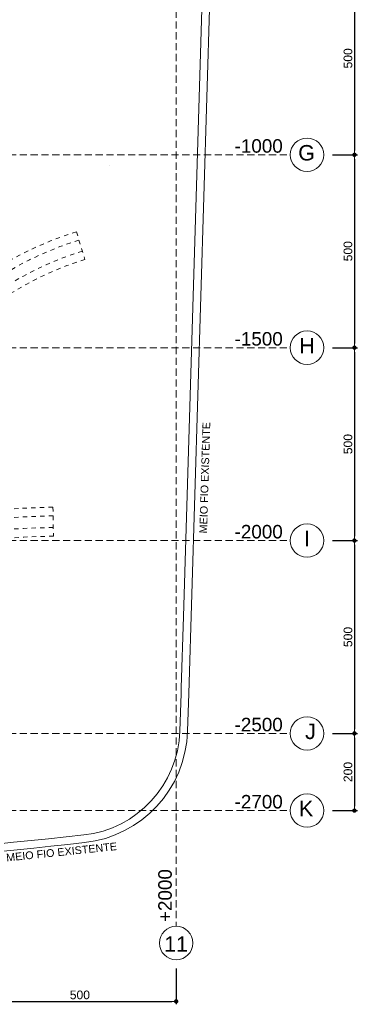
# Model space of a CAD drawing. Header units: millimetres. Extents: x 83 to 471, y -739 to 93.
# Tile 91 of 179: x 160 to 171, y -424 to -390. Entities that reach past the tile are written whole.
import ezdxf

# ---------------------------------------------------------------- set-up
doc = ezdxf.new("R2010")
doc.units = ezdxf.units.MM
for name, pattern in [('CYPE_RAYA', [0.225, 0.1125, -0.1125]), ('CYPE_RAYAPUNTOPUNTO', [0.45, 0.225, -0.075, 0, -0.075, 0, -0.075]), ('TRAZO_HUECO', [0.75, 0.5, -0.25])]:
    doc.linetypes.add(name, pattern=pattern)
for name, color, linetype, lineweight in [('__MAGNUS.Cota', 30, 'Continuous', 9), ('A-FLOR', 7, 'Continuous', 9), ('BL_CONTORNO', 7, 'Continuous', 30), ('COTA_FORMAS', 7, 'CYPE_RAYAPUNTOPUNTO', 0), ('COTAS', 250, 'Continuous', 5), ('COTAS_REF_LINHAS', 7, 'Continuous', 20), ('SAP_DIMENSION_Y_ARM', 7, 'Continuous', 0)]:
    doc.layers.add(name, color=color, linetype=linetype, lineweight=lineweight)
doc.styles.add('Arial', font='arial.ttf')
doc.dimstyles.new('Copy of UM_75.000000', dxfattribs={"dimtxt": 0.3, "dimasz": 0.15, "dimexe": 0.1, "dimexo": 0.3, "dimgap": 0.07, "dimtad": 1, "dimdec": 0, "dimlfac": 75, "dimzin": 0, "dimdsep": 46, "dimtxsty": 'Arial', "dimblk": 'DOT', "dimcen": 0.09, "dimdle": 0.1, "dimclrd": 30, "dimclre": 30, "dimclrt": 7, "dimadec": 1, "dimazin": 2, "dimtfac": 1, "dimtdec": 0, "dimtofl": 0, "dimtmove": 0, "dimatfit": 3, "dimldrblk": 'DOT', "dimfxl": 1, "dimtolj": 1, "dimarcsym": 0})

# ---------------------------------------------------------------- blocks, each defined once
blk = doc.blocks.new('_DOT')
at = {"layer": '__MAGNUS.Cota', "linetype": 'ByBlock'}
blk.add_line((-0.5, 0), (-1, 0), dxfattribs=at)
at = {"layer": '__MAGNUS.Cota', "linetype": 'ByBlock', "const_width": 0.5}
blk.add_lwpolyline([(-0.25, 0, 1), (0.25, 0, 1)], format="xyb", close=True, dxfattribs=at)
blk = doc.blocks.new('*D774')
at = {"layer": 'COTAS', "color": 30, "lineweight": -2}
for p, q in [((170.448, -387.934), (171.312, -387.934)), ((171.212, -388.084), (171.212, -394.451)), ((170.448, -394.601), (171.312, -394.601))]:
    blk.add_line(p, q, dxfattribs=at)
at = {"layer": 'Defpoints', "color": 0}
for p in [(170.148, -387.934), (170.148, -394.601), (171.212, -394.601)]:
    blk.add_point(p, dxfattribs=at)
at = {"layer": 'COTAS', "color": 30, "linetype": 'ByBlock', "lineweight": -2, "xscale": 0.15, "yscale": 0.15, "zscale": 0.15}
for p, rotation in [((171.212, -387.934), 90), ((171.212, -394.601), 270)]:
    blk.add_blockref('_DOT', p, dxfattribs=dict(at, rotation=rotation))
at = {"layer": 'COTAS', "color": 7, "insert": (170.988, -391.267), "char_height": 0.3, "attachment_point": 5, "rotation": 90, "style": 'Arial'}
blk.add_mtext('\\A1;500', dxfattribs=at)
blk = doc.blocks.new('*D775')
at = {"layer": 'COTAS', "color": 30, "lineweight": -2}
for p, q in [((170.448, -394.601), (171.312, -394.601)), ((171.212, -394.751), (171.212, -401.118)), ((170.448, -401.268), (171.312, -401.268))]:
    blk.add_line(p, q, dxfattribs=at)
at = {"layer": 'Defpoints', "color": 0}
for p in [(170.148, -394.601), (170.148, -401.268), (171.212, -401.268)]:
    blk.add_point(p, dxfattribs=at)
at = {"layer": 'COTAS', "color": 30, "linetype": 'ByBlock', "lineweight": -2, "xscale": 0.15, "yscale": 0.15, "zscale": 0.15}
for p, rotation in [((171.212, -394.601), 90), ((171.212, -401.268), 270)]:
    blk.add_blockref('_DOT', p, dxfattribs=dict(at, rotation=rotation))
at = {"layer": 'COTAS', "color": 7, "insert": (170.988, -397.934), "char_height": 0.3, "attachment_point": 5, "rotation": 90, "style": 'Arial'}
blk.add_mtext('\\A1;500', dxfattribs=at)
blk = doc.blocks.new('*D776')
at = {"layer": 'COTAS', "color": 30, "lineweight": -2}
for p, q in [((170.448, -401.268), (171.312, -401.268)), ((171.212, -401.418), (171.212, -407.785)), ((170.448, -407.935), (171.312, -407.935))]:
    blk.add_line(p, q, dxfattribs=at)
at = {"layer": 'Defpoints', "color": 0}
for p in [(170.148, -401.268), (170.148, -407.935), (171.212, -407.935)]:
    blk.add_point(p, dxfattribs=at)
at = {"layer": 'COTAS', "color": 30, "linetype": 'ByBlock', "lineweight": -2, "xscale": 0.15, "yscale": 0.15, "zscale": 0.15}
for p, rotation in [((171.212, -401.268), 90), ((171.212, -407.935), 270)]:
    blk.add_blockref('_DOT', p, dxfattribs=dict(at, rotation=rotation))
at = {"layer": 'COTAS', "color": 7, "insert": (170.988, -404.601), "char_height": 0.3, "attachment_point": 5, "rotation": 90, "style": 'Arial'}
blk.add_mtext('\\A1;500', dxfattribs=at)
blk = doc.blocks.new('*D777')
at = {"layer": 'COTAS', "color": 30, "lineweight": -2}
for p, q in [((170.448, -407.935), (171.312, -407.935)), ((171.212, -408.085), (171.212, -414.452)), ((170.448, -414.602), (171.312, -414.602))]:
    blk.add_line(p, q, dxfattribs=at)
at = {"layer": 'Defpoints', "color": 0}
for p in [(170.148, -407.935), (170.148, -414.602), (171.212, -414.602)]:
    blk.add_point(p, dxfattribs=at)
at = {"layer": 'COTAS', "color": 30, "linetype": 'ByBlock', "lineweight": -2, "xscale": 0.15, "yscale": 0.15, "zscale": 0.15}
for p, rotation in [((171.212, -407.935), 90), ((171.212, -414.602), 270)]:
    blk.add_blockref('_DOT', p, dxfattribs=dict(at, rotation=rotation))
at = {"layer": 'COTAS', "color": 7, "insert": (170.988, -411.268), "char_height": 0.3, "attachment_point": 5, "rotation": 90, "style": 'Arial'}
blk.add_mtext('\\A1;500', dxfattribs=at)
blk = doc.blocks.new('*D778')
at = {"layer": 'COTAS', "color": 30, "lineweight": -2}
for p, q in [((170.448, -414.602), (171.312, -414.602)), ((171.212, -414.752), (171.212, -417.119)), ((170.448, -417.269), (171.312, -417.269))]:
    blk.add_line(p, q, dxfattribs=at)
at = {"layer": 'Defpoints', "color": 0}
for p in [(170.148, -414.602), (170.148, -417.269), (171.212, -417.269)]:
    blk.add_point(p, dxfattribs=at)
at = {"layer": 'COTAS', "color": 30, "linetype": 'ByBlock', "lineweight": -2, "xscale": 0.15, "yscale": 0.15, "zscale": 0.15}
for p, rotation in [((171.212, -414.602), 90), ((171.212, -417.269), 270)]:
    blk.add_blockref('_DOT', p, dxfattribs=dict(at, rotation=rotation))
at = {"layer": 'COTAS', "color": 7, "insert": (170.988, -415.935), "char_height": 0.3, "attachment_point": 5, "rotation": 90, "style": 'Arial'}
blk.add_mtext('\\A1;200', dxfattribs=at)
blk = doc.blocks.new('*D788')
at = {"layer": 'COTAS', "color": 30, "lineweight": -2}
for p, q in [((158.374, -422.724), (158.374, -423.965)), ((165.041, -422.724), (165.041, -423.965)), ((158.524, -423.865), (164.891, -423.865))]:
    blk.add_line(p, q, dxfattribs=at)
at = {"layer": 'Defpoints', "color": 0}
for p in [(158.374, -422.424), (165.041, -422.424), (165.041, -423.865)]:
    blk.add_point(p, dxfattribs=at)
at = {"layer": 'COTAS', "color": 30, "linetype": 'ByBlock', "lineweight": -2, "xscale": 0.15, "yscale": 0.15, "zscale": 0.15, "rotation": 180}
blk.add_blockref('_DOT', (158.374, -423.865), dxfattribs=at)
at = {"layer": 'COTAS', "color": 30, "linetype": 'ByBlock', "lineweight": -2, "xscale": 0.15, "yscale": 0.15, "zscale": 0.15}
blk.add_blockref('_DOT', (165.041, -423.865), dxfattribs=at)
at = {"layer": 'COTAS', "color": 7, "insert": (161.708, -423.642), "char_height": 0.3, "attachment_point": 5, "style": 'Arial'}
blk.add_mtext('\\A1;500', dxfattribs=at)
blk = doc.blocks.new('*D1165')
at = {"color": 30, "lineweight": -2}
blk.add_arc((138.373, -381.267), 1.521, 5.6518, 84.3482, dxfattribs=at)
at = {"layer": 'Defpoints', "color": 0}
for p in [(138.373, -372.365), (139.691, -380.506), (96.625, -381.267), (168.992, -381.267), (138.373, -421.269)]:
    blk.add_point(p, dxfattribs=at)
at = {"color": 30, "linetype": 'ByBlock', "lineweight": -2, "xscale": 0.15, "yscale": 0.15, "zscale": 0.15}
for p, rotation in [((138.373, -379.746), 177.1741047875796), ((139.894, -381.267), 272.8258952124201)]:
    blk.add_blockref('_DOT', p, dxfattribs=dict(at, rotation=rotation))
at = {"color": 7, "insert": (139.608, -380.032), "char_height": 0.3, "attachment_point": 5, "rotation": 315, "style": 'Arial'}
blk.add_mtext('\\A1;90%%d', dxfattribs=at)
blk = doc.blocks.new('G$C05BD9800')
at = {"layer": 'BL_CONTORNO', "linetype": 'CYPE_RAYA', "lineweight": 9}
for p, q in [((17.411, -11.997), (17.632, -12.714)), ((16.803, -19.136), (16.815, -19.885))]:
    blk.add_line(p, q, dxfattribs=at)
for points in [[(-27.692, 3.393, -0.020981), (-22.416, -9.932, 0.252293), (-9.932, -22.716, 0.160379), (-0.075, -22.654, 0.086889), (9.856, -16.867, -0.029793), (14.875, -13.252, -0.080021), (17.411, -11.997)], [(-28.377, 3.088, -0.020951), (-23.131, -10.159, 0.251961), (-10.159, -23.431, 0.160503), (0.175, -23.362, 0.086924), (10.335, -17.445, -0.029864), (15.294, -13.874, -0.080642), (17.632, -12.714)], [(-28.172, 3.179, -0.02096), (-22.917, -10.091, 0.252059), (-10.091, -23.217, 0.160467), (0.1, -23.15, 0.086914), (10.192, -17.271, -0.029842), (15.168, -13.688, -0.080447), (17.566, -12.499)], [(-27.898, 3.301, -0.020972), (-22.631, -10, 0.252191), (-10, -22.931, 0.160417), (0, -22.867, 0.0869), (10, -17.041, -0.029814), (15.001, -13.439, -0.080199), (17.477, -12.212, 0.080199)], [(16.807, -19.36, 0.13538), (5, -22.816, -0.325391), (-20.001, -19.176, -0.062951), (-26.554, -8.887, 0.062951)], [(16.803, -19.136, 0.135295), (4.888, -22.62, -0.325137), (-19.835, -19.024, -0.06289), (-26.351, -8.791)], [(16.815, -19.885, 0.135582), (5.26, -23.272, -0.325967), (-20.388, -19.533, -0.06309), (-27.029, -9.112)], [(16.811, -19.66, 0.135495), (5.149, -23.076, -0.325723), (-20.222, -19.38, -0.063031), (-26.826, -9.016)]]:
    blk.add_lwpolyline(points, format="xyb", dxfattribs=at)

msp = doc.modelspace()

# ---------------------------------------------------------------- linework, layer by layer
at = {"layer": 'A-FLOR'}
for p, q in [((166.45488, -372.36488), (165.29076, -410.55819)), ((166.72168, -372.36488), (165.47621, -413.22738)), ((165.29076, -410.55819), (165.21543, -413.02979)), ((165.21542, -413.03014), (165.20954, -413.22311)), ((165.20954, -413.22311), (165.16842, -414.51836)), ((165.47622, -413.22738), (165.43497, -414.52682))]:
    msp.add_line(p, q, dxfattribs=at)
for centre, radius, start, end in [((161.43678, -414.3999), 3.73352, 276.262165, 358.181833), ((161.43678, -414.3999), 4.0002, 276.262165, 358.181833), ((135.31495, -176.35018), 243.21216, 267.0435949, 276.2621653), ((135.31495, -176.35018), 243.47884, 267.4126389, 276.2621653)]:
    msp.add_arc(centre, radius, start, end, dxfattribs=at)
msp.add_open_spline([(162.72219, -394.97335), (162.72259, -394.97404), (162.72299, -394.97473), (162.72339, -394.97542)], degree=3, dxfattribs=at)
at = {"layer": 'COTA_FORMAS', "linetype": 'TRAZO_HUECO', "ltscale": 0.5}
for p, q in [((165.04113, -372.36488), (165.04113, -421.26887)), ((96.62457, -394.60087), (168.9921, -394.60087)), ((96.62457, -401.26787), (168.9921, -401.26787)), ((96.62457, -407.93487), (168.9921, -407.93487)), ((96.62457, -414.60187), (168.9921, -414.60187)), ((96.62457, -417.26867), (168.9921, -417.26867))]:
    msp.add_line(p, q, dxfattribs=at)
at = {"layer": 'COTAS_REF_LINHAS', "color": 7}
for centre in [(169.56991, -394.60087), (169.56991, -401.26787), (169.56991, -407.93487), (169.56991, -414.60187), (169.56991, -417.26867), (165.04113, -421.84668)]:
    msp.add_circle(centre, 0.57781, dxfattribs=at)

# ---------------------------------------------------------------- block references
at = {"xscale": 1.33333333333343, "yscale": 1.33333333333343, "zscale": 1.33333333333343}
msp.add_blockref('G$C05BD9800', (138.37313, -381.26687), dxfattribs=at)

# ---------------------------------------------------------------- texts
at = {"layer": 'COTAS_REF_LINHAS', "color": 7, "style": 'Arial'}
for s, p in [('G', (169.26527, -394.79684)), ('H', (169.3002, -401.46384)), ('I', (169.47081, -408.13084)), ('J', (169.50321, -414.79784)), ('K', (169.28783, -417.46464)), ('11', (164.62325, -422.15023))]:
    msp.add_text(s, height=0.53336, dxfattribs=at).set_placement(p)
at = {"layer": 'COTAS_REF_LINHAS', "color": 7, "char_height": 0.46669, "attachment_point": 3, "style": 'Arial'}
for s, insert in [('-1000', (168.73049, -394.06122)), ('-1500', (168.73049, -400.72822)), ('-2000', (168.73049, -407.39522)), ('-2500', (168.73049, -414.06222)), ('-2700', (168.73049, -416.72902))]:
    msp.add_mtext(s, dxfattribs=dict(at, insert=insert))
at = {"layer": 'COTAS_REF_LINHAS', "color": 7, "insert": (164.42105, -421.12285), "char_height": 0.46669, "width": 0.2489013, "attachment_point": 1, "rotation": 90, "style": 'Arial'}
msp.add_mtext('+2000', dxfattribs=at)
at = {"layer": 'SAP_DIMENSION_Y_ARM', "lineweight": 9, "style": 'Arial'}
for rotation, p in [(88.302457, (166.10799, -407.69076)), (5.919901, (159.17322, -419.0287))]:
    msp.add_text('MEIO FIO EXISTENTE', height=0.26668, rotation=rotation, dxfattribs=at).set_placement(p)

# ---------------------------------------------------------------- dimensions: what is measured, and where the dimension line sits
dim = msp.add_angular_dim_2l(base=(139.69058, -380.50624), line1=((96.62457, -381.26687), (168.9921, -381.26687)), line2=((138.37313, -372.36488), (138.37313, -421.26887)), dimstyle='Copy of UM_75.000000')
dim.commit()
dim.dimension.update_dxf_attribs({"geometry": '*D1165', "text_midpoint": (139.60801, -380.03199)})
at = {"layer": 'COTAS'}
for base, p1, p2, picture, middle in [((171.21158, -394.60087), (170.14772, -387.93387), (170.14772, -394.60087), '*D774', (170.98841, -391.26737)), ((171.21158, -401.26787), (170.14772, -394.60087), (170.14772, -401.26787), '*D775', (170.98841, -397.93437)), ((171.21158, -407.93487), (170.14772, -401.26787), (170.14772, -407.93487), '*D776', (170.98841, -404.60137)), ((171.21158, -414.60187), (170.14772, -407.93487), (170.14772, -414.60187), '*D777', (170.98841, -411.26837)), ((171.21158, -417.26867), (170.14772, -414.60187), (170.14772, -417.26867), '*D778', (170.98841, -415.93527))]:
    dim = msp.add_linear_dim(base=base, p1=p1, p2=p2, angle=90, dimstyle='Copy of UM_75.000000', dxfattribs=at)
    dim.commit()
    dim.dimension.update_dxf_attribs({"geometry": picture, "text_midpoint": middle})
dim = msp.add_linear_dim(base=(165.04113, -423.86521), p1=(158.37413, -422.42448), p2=(165.04113, -422.42448), dimstyle='Copy of UM_75.000000', dxfattribs=at)
dim.commit()
dim.dimension.update_dxf_attribs({"geometry": '*D788', "text_midpoint": (161.70763, -423.64204)})

doc.saveas('drawing.dxf')
